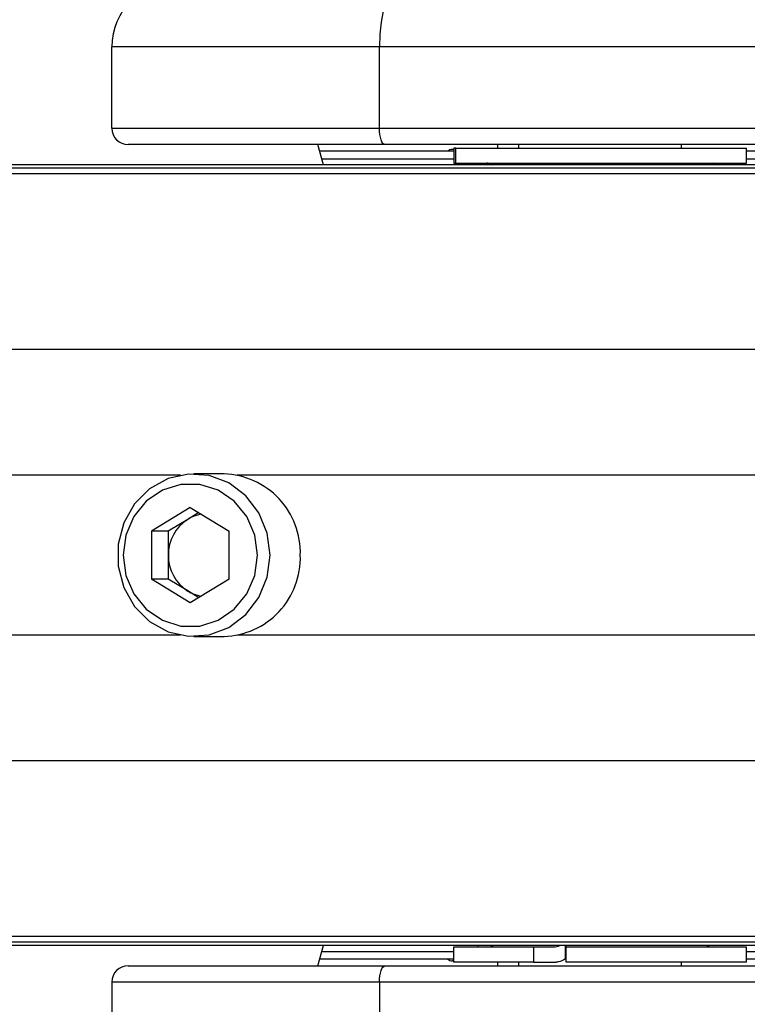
# Model space of a CAD drawing. Header units: millimetres. Extents: x 20 to 26059, y 28 to 17777.
# Tile 52 of 90: x 8803 to 8892, y 13209 to 13330. Entities that reach past the tile are written whole.
import ezdxf

# ---------------------------------------------------------------- set-up
doc = ezdxf.new("R2010")
doc.units = ezdxf.units.MM
doc.header["$LTSCALE"] = 2
doc.layers.add('COMPONENT_GEOMETRY', color=7, linetype='Continuous')
doc.styles.add('SLDTEXTSTYLE0', font='TXT', dxfattribs={"width": 0.75})
doc.dimstyles.new('SLDDIMSTYLE0', dxfattribs={"dimtxt": 150, "dimasz": 6.604, "dimexe": 0, "dimexo": 0.0625, "dimgap": 37.5, "dimtad": 0, "dimtih": 1, "dimtoh": 1, "dimdec": 0, "dimrnd": 1e-09, "dimzin": 12, "dimdsep": 46, "dimtxsty": 'SLDTEXTSTYLE0', "dimsah": 1, "dimcen": 0.09, "dimadec": 0, "dimazin": 3, "dimtfac": 1, "dimtdec": 0, "dimtofl": 0, "dimtmove": 0, "dimatfit": 3, "dimfxl": 1, "dimfrac": 2, "dimtolj": 1, "dimtzin": 12, "dimarcsym": 0})

# ---------------------------------------------------------------- blocks, each defined once
blk = doc.blocks.new('_D')
at = {"layer": 'COMPONENT_GEOMETRY', "color": 7}
for p, q in [((8742.94, 17777.25), (8697.24, 17777.25)), ((8697.24, 17777.25), (8697.24, 17539.12)), ((9453.98, 17777.25), (9499.68, 17777.25)), ((9499.68, 17777.25), (9499.68, 17539.12)), ((2197.17, 13286.24), (2197.17, 17567.56)), ((15999.75, 13309.49), (15999.75, 17567.56)), ((2197.17, 17561.21), (8625.04, 17561.21)), ((15999.75, 17561.21), (9571.88, 17561.21)), ((8697.24, 17539.12), (8742.94, 17539.12)), ((9499.68, 17539.12), (9453.98, 17539.12))]:
    blk.add_line(p, q, dxfattribs=at)
for points in [[(2197.17, 17561.21), (2203.77, 17560.19), (2203.77, 17562.22)], [(15999.75, 17561.21), (15993.15, 17562.22), (15993.15, 17560.19)]]:
    blk.add_solid(points, dxfattribs=at)
at = {"layer": 'COMPONENT_GEOMETRY', "color": 7, "char_height": 150, "attachment_point": 1, "style": 'SLDTEXTSTYLE0'}
for s, insert in [('22\'7.70"', (8742.94, 17732.48)), ('6901mm', (8689.29, 17508.06))]:
    blk.add_mtext(s, dxfattribs=dict(at, insert=insert))

msp = doc.modelspace()

# ---------------------------------------------------------------- linework, layer by layer
at = {"color": 7, "linetype": 'Continuous', "lineweight": 25}
for p, q in [((8846.98, 13326.93), (8814.08, 13326.93)), ((8814.08, 13316.93), (8814.08, 13326.93)), ((8931.79, 13326.93), (8846.98, 13326.93)), ((8846.98, 13316.93), (8846.98, 13326.93)), ((8814.08, 13316.93), (8846.98, 13316.93)), ((8846.98, 13316.93), (8931.79, 13316.93)), ((8847.66, 13314.93), (8816.08, 13314.93)), ((8840.08, 13312.43), (8839.4, 13314.93)), ((8856.12, 13314.13), (8839.62, 13314.13)), ((8932.48, 13314.93), (8847.66, 13314.93)), ((8856.12, 13314.33), (8855.95, 13314.33)), ((8856.12, 13314.48), (8856.12, 13312.63)), ((8856.35, 13314.48), (8856.12, 13314.48)), ((8856.35, 13312.63), (8856.35, 13314.48)), ((8856.35, 13314.48), (8892.08, 13314.48)), ((8861.48, 13314.93), (8861.48, 13314.48)), ((8861.48, 13314.93), (8861.48, 13314.48)), ((8864.08, 13314.93), (8864.08, 13314.48)), ((8864.08, 13314.93), (8864.08, 13314.48)), ((8884.08, 13314.48), (8884.08, 13314.93)), ((8884.08, 13314.48), (8884.08, 13314.93)), ((8892.08, 13312.63), (8892.08, 13314.48)), ((8912.37, 13314.13), (8892.08, 13314.13)), ((8899.34, 13312.04), (7646.9, 13312.04)), ((8903.19, 13312.43), (8509.31, 13312.43)), ((8856.12, 13312.63), (8856.35, 13312.63)), ((8856.35, 13312.63), (8892.08, 13312.63)), ((8827.86, 13274.43), (8824.14, 13274.43)), ((8823.72, 13270.3), (8818.95, 13267.37)), ((8824.76, 13269.67), (8823.41, 13268.83)), ((8823.72, 13270.3), (8828.49, 13267.37)), ((8823.41, 13268.83), (8821.02, 13267.37)), ((8818.95, 13267.37), (8818.95, 13261.5)), ((8821.02, 13267.37), (8818.95, 13267.37)), ((8821.02, 13267.37), (8821.02, 13264.43)), ((8828.49, 13261.5), (8828.49, 13267.37)), ((8821.02, 13264.43), (8821.02, 13261.5)), ((8823.72, 13258.56), (8818.95, 13261.5)), ((8821.02, 13261.5), (8818.95, 13261.5)), ((8823.41, 13260.03), (8821.02, 13261.5)), ((8828.49, 13261.5), (8823.72, 13258.56)), ((8824.76, 13259.2), (8823.41, 13260.03)), ((8824.14, 13254.43), (8827.86, 13254.43)), ((8899.34, 13216.82), (7646.9, 13216.82)), ((8903.19, 13216.43), (7668.86, 13216.43)), ((8839.4, 13213.93), (8840.08, 13216.43)), ((8856.08, 13216.23), (8856.08, 13214.38)), ((8865.9, 13216.23), (8856.08, 13216.23)), ((8865.9, 13216.23), (8865.9, 13214.38)), ((8868.58, 13216.23), (8865.9, 13216.23)), ((8869.84, 13214.78), (8869.84, 13216.43)), ((8892.08, 13216.23), (8869.92, 13216.23)), ((8869.92, 13214.38), (8869.92, 13216.23)), ((8892.08, 13214.38), (8892.08, 13216.23)), ((8869.84, 13214.78), (8869.92, 13214.9)), ((8816.08, 13213.93), (8847.66, 13213.93)), ((8856.08, 13214.73), (8839.62, 13214.73)), ((8847.66, 13213.93), (8932.48, 13213.93)), ((8856.08, 13214.53), (8855.95, 13214.53)), ((8865.9, 13214.38), (8856.08, 13214.38)), ((8861.48, 13214.38), (8861.48, 13213.93)), ((8861.48, 13214.38), (8861.48, 13213.93)), ((8864.08, 13214.38), (8864.08, 13213.93)), ((8864.08, 13214.38), (8864.08, 13213.93)), ((8865.9, 13214.38), (8868.68, 13214.38)), ((8892.08, 13214.38), (8869.92, 13214.38)), ((8884.08, 13213.93), (8884.08, 13214.38)), ((8884.08, 13213.93), (8884.08, 13214.38)), ((8912.37, 13214.73), (8892.08, 13214.73)), ((8846.98, 13211.93), (8814.08, 13211.93)), ((8814.08, 13211.93), (8814.08, 13201.93)), ((8846.98, 13211.93), (8846.98, 13201.93)), ((8931.79, 13211.93), (8846.98, 13211.93))]:
    msp.add_line(p, q, dxfattribs=at)
at = {"color": 8, "linetype": 'Continuous', "lineweight": 25}
for p, q in [((8839.88, 13313.18), (8856.12, 13313.18)), ((8892.08, 13313.18), (8913.36, 13313.18)), ((8859.11, 13312.63), (8859.1, 13312.43)), ((8895.82, 13311.33), (7372.46, 13311.33)), ((8895.1, 13289.73), (7373.21, 13289.73)), ((8822.5, 13274.28), (7787.95, 13274.28)), ((8899.19, 13274.28), (8829.5, 13274.28)), ((8822.5, 13254.58), (7787.95, 13254.58)), ((8899.19, 13254.58), (8829.5, 13254.58)), ((8895.1, 13239.13), (7373.21, 13239.13)), ((8895.82, 13217.53), (7372.46, 13217.53)), ((8859.11, 13216.23), (8859.1, 13216.43)), ((8839.88, 13215.68), (8856.08, 13215.68)), ((8892.08, 13215.68), (8913.36, 13215.68))]:
    msp.add_line(p, q, dxfattribs=at)
at = {"color": 7, "linetype": 'Continuous', "lineweight": 25, "flags": 128}
for points in [[(8849.71, 13334.93), (8849.18, 13334.78), (8848.67, 13334.32), (8848.19, 13333.58), (8847.78, 13332.59), (8847.44, 13331.38), (8847.19, 13329.99), (8847.03, 13328.49), (8846.98, 13326.93)], [(8847.66, 13314.93), (8847.53, 13314.97), (8847.4, 13315.08), (8847.28, 13315.27), (8847.18, 13315.52), (8847.09, 13315.82), (8847.03, 13316.17), (8846.99, 13316.54), (8846.98, 13316.93)], [(8833.52, 13264.43), (8833.17, 13267.13), (8832.16, 13269.63), (8830.54, 13271.74), (8828.46, 13273.31), (8826.05, 13274.22), (8823.5, 13274.41), (8820.99, 13273.85), (8818.72, 13272.6), (8816.86, 13270.74), (8815.53, 13268.42), (8814.84, 13265.79), (8814.84, 13263.07), (8815.53, 13260.45), (8816.86, 13258.12), (8818.72, 13256.26), (8820.99, 13255.01), (8823.5, 13254.46), (8826.05, 13254.64), (8828.46, 13255.55), (8830.54, 13257.12), (8832.16, 13259.24), (8833.17, 13261.73), (8833.52, 13264.43)], [(8831.98, 13264.43), (8831.65, 13266.91), (8830.67, 13269.19), (8829.13, 13271.08), (8827.15, 13272.44), (8824.9, 13273.14), (8822.55, 13273.14), (8820.29, 13272.44), (8818.31, 13271.08), (8816.78, 13269.19), (8815.8, 13266.91), (8815.46, 13264.43), (8815.8, 13261.95), (8816.78, 13259.67), (8818.31, 13257.78), (8820.29, 13256.43), (8822.55, 13255.72), (8824.9, 13255.72), (8827.15, 13256.43), (8829.13, 13257.78), (8830.67, 13259.67), (8831.65, 13261.95), (8831.98, 13264.43)], [(8846.98, 13211.93), (8846.99, 13212.32), (8847.03, 13212.7), (8847.09, 13213.04), (8847.18, 13213.35), (8847.28, 13213.6), (8847.4, 13213.78), (8847.53, 13213.89), (8847.66, 13213.93)]]:
    msp.add_lwpolyline(points, dxfattribs=at)
at = {"color": 7, "linetype": 'Continuous', "lineweight": 25}
for centre, radius, start, end in [((8822.08, 13326.93), 8, 90, 180), ((8816.08, 13316.93), 2, 180, 270), ((8855.95, 13313.33), 1, 90, 126.8699), ((8888.08, 13310.63), 2, 90, 115.8419), ((8827.56, 13264.74), 9.69, 358.1628, 88.206), ((8825.81, 13264.94), 4.58, 99.0836, 121.6968), ((8826.17, 13264.49), 5.15, 122.4603, 180.6356), ((8826.17, 13264.37), 5.15, 179.3644, 237.5397), ((8827.56, 13264.12), 9.69, 271.794, 1.8372), ((8825.81, 13263.93), 4.58, 238.3032, 260.9164), ((8860.08, 13218.23), 2, 270, 295.8419), ((8888.08, 13218.23), 2, 244.1581, 270), ((8816.08, 13211.93), 2, 90, 180), ((8855.95, 13215.53), 1, 233.1301, 270)]:
    msp.add_arc(centre, radius, start, end, dxfattribs=at)
for points, knots in [([(8860.08, 13312.63), (8860.31, 13312.62), (8860.61, 13312.61), (8860.85, 13312.46), (8860.9, 13312.43)], [0, 0, 0, 0, 0.803632, 1, 1, 1, 1]), ([(8860.93, 13312.43), (8860.85, 13312.48), (8860.61, 13312.61), (8860.33, 13312.62), (8860.16, 13312.63)], [0, 0, 0, 0, 0.352331, 1, 1, 1, 1]), ([(8869.12, 13216.43), (8869.06, 13216.38), (8868.89, 13216.25), (8868.7, 13216.24), (8868.58, 13216.23)], [0, 0, 0, 0, 0.3523307, 1, 1, 1, 1]), ([(8869.93, 13216.23), (8869.93, 13216.24), (8869.93, 13216.25), (8869.93, 13216.4), (8869.93, 13216.43)], [0, 0, 0, 0, 0.803632, 1, 1, 1, 1]), ([(8869.84, 13214.78), (8869.54, 13214.61), (8869.16, 13214.4), (8868.77, 13214.39), (8868.68, 13214.38)], [0, 0, 0, 0, 0.7748184, 1, 1, 1, 1])]:
    msp.add_open_spline(points, degree=3, knots=knots, dxfattribs=at)

# ---------------------------------------------------------------- dimensions: what is measured, and where the dimension line sits
at = {"layer": 'COMPONENT_GEOMETRY', "color": 7}
dim = msp.add_linear_dim(base=(2197.17, 17561.21), p1=(15999.75, 13306.95), p2=(2197.17, 13283.7), dimstyle='SLDDIMSTYLE0', dxfattribs=at)
dim.commit()
dim.dimension.update_dxf_attribs({"geometry": '_D', "text_midpoint": (9098.46, 17561.21), "dimtype": 160})

doc.saveas('drawing.dxf')
